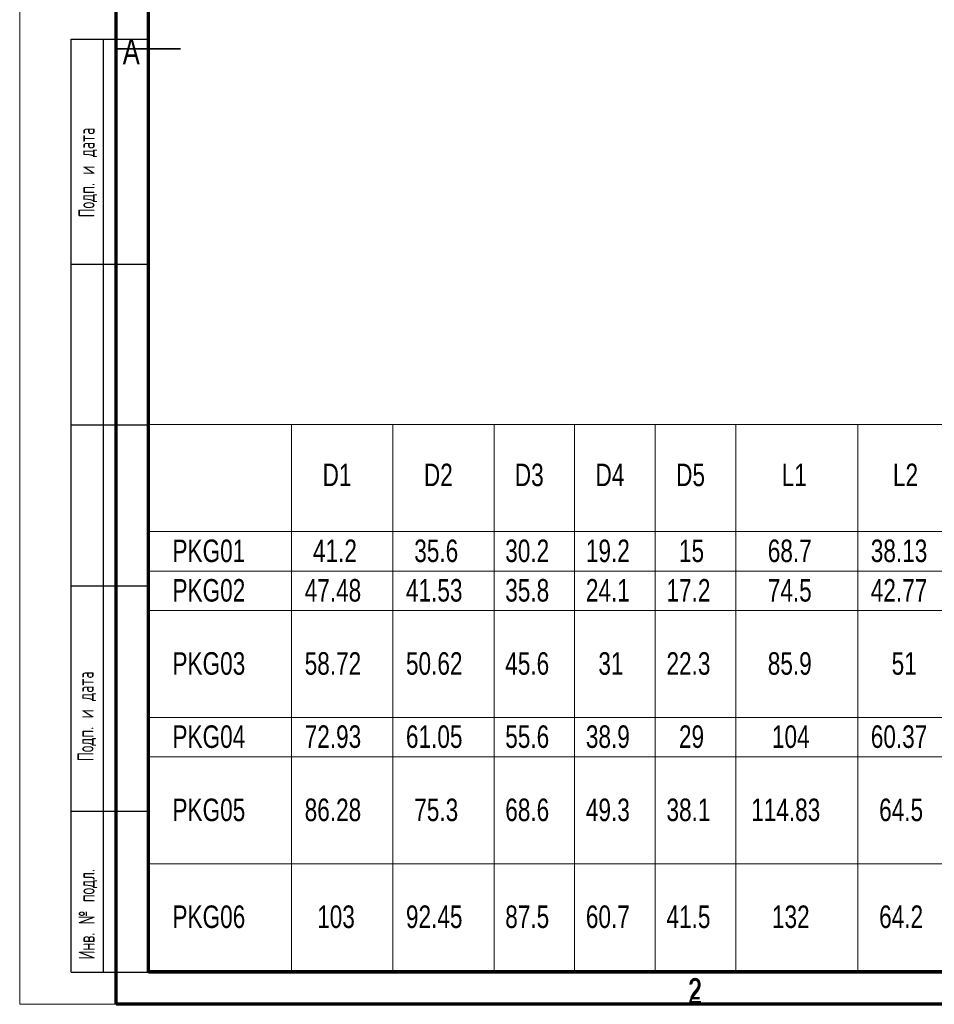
# Model space of a CAD drawing. Header units: millimetres. Extents: x 0 to 420, y 0 to 297.
# Tile 1 of 18: x 0 to 142, y 0 to 153. Entities that reach past the tile are written whole.
import ezdxf

# ---------------------------------------------------------------- set-up
doc = ezdxf.new("R2010")
doc.units = ezdxf.units.MM
doc.layers.add('ОСЕВЫЕ', color=7, linetype='Continuous')
doc.styles.add('SLDTEXTSTYLE1', font='TXT', dxfattribs={"width": 0.75})
doc.styles.add('SLDTEXTSTYLE2', font='TXT', dxfattribs={"width": 0.605, "bigfont": 'bigfont'})

# ---------------------------------------------------------------- blocks, each defined once
blk = doc.blocks.new('SW_TABLEANNOTATION_0')
at = {"color": 0, "linetype": 'Continuous', "lineweight": 18}
for p, q in [((0, 0), (0, -16.61)), ((0, 0), (22.24, 0)), ((22.24, 0), (22.24, -16.61)), ((22.24, 0), (37.98, 0)), ((37.98, 0), (37.98, -16.61)), ((37.98, 0), (53.72, 0)), ((53.72, 0), (53.72, -16.61)), ((53.72, 0), (66.25, 0)), ((66.25, 0), (66.25, -16.61)), ((66.25, 0), (78.78, 0)), ((78.78, 0), (78.78, -16.61)), ((78.78, 0), (91.32, 0)), ((91.32, 0), (91.32, -16.61)), ((91.32, 0), (110.26, 0)), ((110.26, 0), (110.26, -16.61)), ((110.26, 0), (125.93, 0)), ((0, -16.61), (0, -22.75)), ((0, -16.61), (22.24, -16.61)), ((22.24, -16.61), (22.24, -22.75)), ((22.24, -16.61), (37.98, -16.61)), ((37.98, -16.61), (37.98, -22.75)), ((37.98, -16.61), (53.72, -16.61)), ((53.72, -16.61), (53.72, -22.75)), ((53.72, -16.61), (66.25, -16.61)), ((66.25, -16.61), (66.25, -22.75)), ((66.25, -16.61), (78.78, -16.61)), ((78.78, -16.61), (78.78, -22.75)), ((78.78, -16.61), (91.32, -16.61)), ((91.32, -16.61), (91.32, -22.75)), ((91.32, -16.61), (110.26, -16.61)), ((110.26, -16.61), (110.26, -22.75)), ((110.26, -16.61), (125.93, -16.61)), ((0, -22.75), (0, -28.89)), ((0, -22.75), (22.24, -22.75)), ((22.24, -22.75), (22.24, -28.89)), ((22.24, -22.75), (37.98, -22.75)), ((37.98, -22.75), (37.98, -28.89)), ((37.98, -22.75), (53.72, -22.75)), ((53.72, -22.75), (53.72, -28.89)), ((53.72, -22.75), (66.25, -22.75)), ((66.25, -22.75), (66.25, -28.89)), ((66.25, -22.75), (78.78, -22.75)), ((78.78, -22.75), (78.78, -28.89)), ((78.78, -22.75), (91.32, -22.75)), ((91.32, -22.75), (91.32, -28.89)), ((91.32, -22.75), (110.26, -22.75)), ((110.26, -22.75), (110.26, -28.89)), ((110.26, -22.75), (125.93, -22.75)), ((0, -28.89), (0, -45.5)), ((0, -28.89), (22.24, -28.89)), ((22.24, -28.89), (22.24, -45.5)), ((22.24, -28.89), (37.98, -28.89)), ((37.98, -28.89), (37.98, -45.5)), ((37.98, -28.89), (53.72, -28.89)), ((53.72, -28.89), (53.72, -45.5)), ((53.72, -28.89), (66.25, -28.89)), ((66.25, -28.89), (66.25, -45.5)), ((66.25, -28.89), (78.78, -28.89)), ((78.78, -28.89), (78.78, -45.5)), ((78.78, -28.89), (91.32, -28.89)), ((91.32, -28.89), (91.32, -45.5)), ((91.32, -28.89), (110.26, -28.89)), ((110.26, -28.89), (110.26, -45.5)), ((110.26, -28.89), (125.93, -28.89)), ((0, -45.5), (0, -51.64)), ((0, -45.5), (22.24, -45.5)), ((22.24, -45.5), (22.24, -51.64)), ((22.24, -45.5), (37.98, -45.5)), ((37.98, -45.5), (37.98, -51.64)), ((37.98, -45.5), (53.72, -45.5)), ((53.72, -45.5), (53.72, -51.64)), ((53.72, -45.5), (66.25, -45.5)), ((66.25, -45.5), (66.25, -51.64)), ((66.25, -45.5), (78.78, -45.5)), ((78.78, -45.5), (78.78, -51.64)), ((78.78, -45.5), (91.32, -45.5)), ((91.32, -45.5), (91.32, -51.64)), ((91.32, -45.5), (110.26, -45.5)), ((110.26, -45.5), (110.26, -51.64)), ((110.26, -45.5), (125.93, -45.5)), ((0, -51.64), (0, -68.25)), ((0, -51.64), (22.24, -51.64)), ((22.24, -51.64), (22.24, -68.25)), ((22.24, -51.64), (37.98, -51.64)), ((37.98, -51.64), (37.98, -68.25)), ((37.98, -51.64), (53.72, -51.64)), ((53.72, -51.64), (53.72, -68.25)), ((53.72, -51.64), (66.25, -51.64)), ((66.25, -51.64), (66.25, -68.25)), ((66.25, -51.64), (78.78, -51.64)), ((78.78, -51.64), (78.78, -68.25)), ((78.78, -51.64), (91.32, -51.64)), ((91.32, -51.64), (91.32, -68.25)), ((91.32, -51.64), (110.26, -51.64)), ((110.26, -51.64), (110.26, -68.25)), ((110.26, -51.64), (125.93, -51.64)), ((0, -68.25), (0, -84.85)), ((0, -68.25), (22.24, -68.25)), ((22.24, -68.25), (22.24, -84.85)), ((22.24, -68.25), (37.98, -68.25)), ((37.98, -68.25), (37.98, -84.85)), ((37.98, -68.25), (53.72, -68.25)), ((53.72, -68.25), (53.72, -84.85)), ((53.72, -68.25), (66.25, -68.25)), ((66.25, -68.25), (66.25, -84.85)), ((66.25, -68.25), (78.78, -68.25)), ((78.78, -68.25), (78.78, -84.85)), ((78.78, -68.25), (91.32, -68.25)), ((91.32, -68.25), (91.32, -84.85)), ((91.32, -68.25), (110.26, -68.25)), ((110.26, -68.25), (110.26, -84.85)), ((110.26, -68.25), (125.93, -68.25)), ((0, -84.85), (22.24, -84.85)), ((22.24, -84.85), (37.98, -84.85)), ((37.98, -84.85), (53.72, -84.85)), ((53.72, -84.85), (66.25, -84.85)), ((66.25, -84.85), (78.78, -84.85)), ((78.78, -84.85), (91.32, -84.85)), ((91.32, -84.85), (110.26, -84.85)), ((110.26, -84.85), (125.93, -84.85))]:
    blk.add_line(p, q, dxfattribs=at)
at = {"color": 0, "linetype": 'Continuous', "lineweight": 0, "char_height": 3.5, "attachment_point": 1, "style": 'SLDTEXTSTYLE1'}
for s, insert in [('D1', (27.08, -6.06)), ('D2', (42.82, -6.06)), ('D3', (56.95, -6.06)), ('D4', (69.49, -6.06)), ('D5', (82.02, -6.06)), ('L1', (98.42, -6.06)), ('L2', (115.72, -6.06)), ('PKG01', (3.74, -17.86)), ('41.2', (25.58, -17.86)), ('35.6', (41.32, -17.86)), ('30.2', (55.46, -17.86)), ('19.2', (67.99, -17.86)), ('15', (82.46, -17.86)), ('68.7', (96.26, -17.86)), ('38.13', (112.27, -17.86)), ('PKG02', (3.74, -24)), ('47.48', (24.29, -24)), ('41.53', (40.03, -24)), ('35.8', (55.46, -24)), ('24.1', (67.99, -24)), ('17.2', (80.52, -24)), ('74.5', (96.26, -24)), ('42.77', (112.27, -24)), ('PKG03', (3.74, -35.37)), ('58.72', (24.29, -35.37)), ('50.62', (40.03, -35.37)), ('45.6', (55.46, -35.37)), ('31', (69.93, -35.37)), ('22.3', (80.52, -35.37)), ('85.9', (96.26, -35.37)), ('51', (115.51, -35.37)), ('PKG04', (3.74, -46.74)), ('72.93', (24.29, -46.74)), ('61.05', (40.03, -46.74)), ('55.6', (55.46, -46.74)), ('38.9', (67.99, -46.74)), ('29', (82.46, -46.74)), ('104', (96.91, -46.74)), ('60.37', (112.27, -46.74)), ('PKG05', (3.74, -58.12)), ('86.28', (24.29, -58.12)), ('75.3', (41.32, -58.12)), ('68.6', (55.46, -58.12)), ('49.3', (67.99, -58.12)), ('38.1', (80.52, -58.12)), ('114.83', (93.68, -58.12)), ('64.5', (113.57, -58.12)), ('PKG06', (3.74, -74.73)), ('103', (26.23, -74.73)), ('92.45', (40.03, -74.73)), ('87.5', (55.46, -74.73)), ('60.7', (67.99, -74.73)), ('41.5', (80.52, -74.73)), ('132', (96.91, -74.73)), ('64.2', (113.57, -74.73))]:
    blk.add_mtext(s, dxfattribs=dict(at, insert=insert))

msp = doc.modelspace()

# ---------------------------------------------------------------- linework, layer by layer
at = {"color": 7, "linetype": 'Continuous', "lineweight": 70}
for p, q in [((15, 0), (15, 297)), ((20, 5), (20, 292)), ((415, 5), (20, 5)), ((420, 0), (15, 0))]:
    msp.add_line(p, q, dxfattribs=at)
at = {"color": 7, "linetype": 'Continuous', "lineweight": 25}
for p, q in [((20, 292), (20, 5)), ((20, 292), (20, 5)), ((8, 5), (8, 150)), ((8, 150), (20, 150)), ((13, 5), (13, 150)), ((20, 115), (8, 115)), ((20, 90), (8, 90)), ((20, 65), (8, 65)), ((8, 30), (20, 30)), ((8, 5), (20, 5)), ((20, 5), (415, 5))]:
    msp.add_line(p, q, dxfattribs=at)
at = {"color": 7, "linetype": 'Continuous', "lineweight": 35}
msp.add_line((14.999, 148.5), (25.001, 148.5), dxfattribs=at)
at = {"layer": 'ОСЕВЫЕ', "lineweight": 18}
for p, q in [((0, 297), (0, 0)), ((0, 0), (420, 0))]:
    msp.add_line(p, q, dxfattribs=at)

# ---------------------------------------------------------------- block references
at = {"color": 7, "linetype": 'Continuous', "lineweight": 0}
msp.add_blockref('SW_TABLEANNOTATION_0', (20, 90.0926), dxfattribs=at)

# ---------------------------------------------------------------- texts
at = {"color": 7, "linetype": 'Continuous', "lineweight": 0, "attachment_point": 2, "style": 'SLDTEXTSTYLE1'}
for s, insert, char_height in [('A', (17.3397, 150.0602), 3.9687), ('2', (104.96, 4.0602), 3.9687), ('2', (104.968, 3.943), 3.175)]:
    msp.add_mtext(s, dxfattribs=dict(at, insert=insert, char_height=char_height))
at = {"color": 7, "linetype": 'Continuous', "lineweight": 0, "char_height": 2.5, "attachment_point": 1, "rotation": 90, "style": 'SLDTEXTSTYLE2'}
for s, insert in [('Подп. и дата', (9.1431, 122.3039)), ('Подп. и дата', (8.985, 37.7901)), ('Инв. № подл.', (9.1547, 6.9636))]:
    msp.add_mtext(s, dxfattribs=dict(at, insert=insert))

doc.saveas('drawing.dxf')
